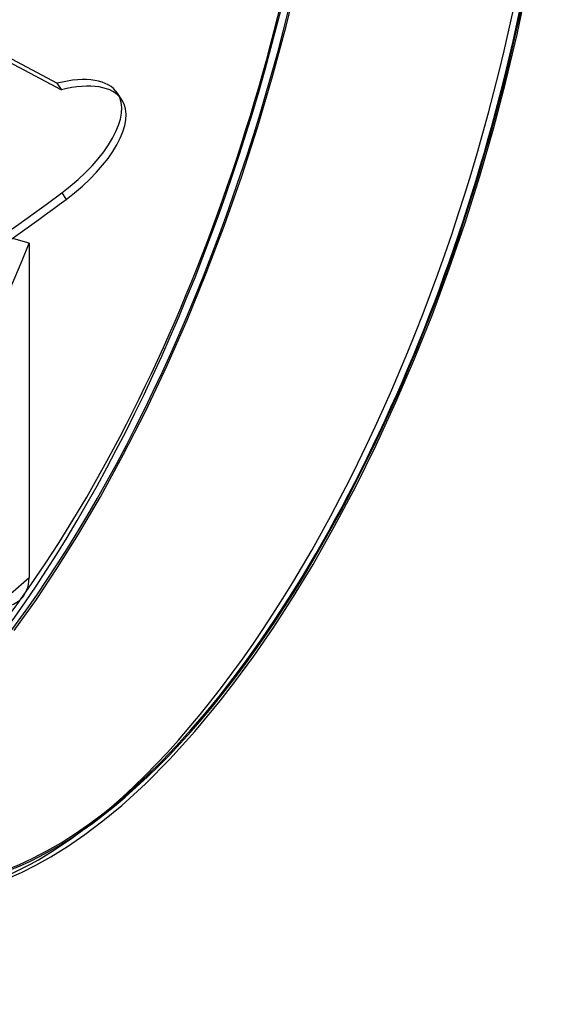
# Model space of a CAD drawing. Header units: millimetres. Extents: x -180 to 180, y -161 to 145.
# Tile 10 of 12: x 119 to 179, y -145 to -35. Entities that reach past the tile are written whole.
import ezdxf

# ---------------------------------------------------------------- set-up
doc = ezdxf.new("R2010")
doc.units = ezdxf.units.MM
doc.layers.add('HIDDEN', color=7, linetype='Continuous')
doc.layers.add('THICK', color=7, linetype='Continuous')

msp = doc.modelspace()

# ---------------------------------------------------------------- linework, layer by layer
at = {"layer": 'HIDDEN'}
for p, q in [((148.84, -35.37), (150.21, -29.7)), ((147.32, -41.02), (148.84, -35.37)), ((145.66, -46.63), (147.32, -41.02)), ((143.86, -52.2), (145.66, -46.63)), ((141.93, -57.7), (143.86, -52.2)), ((123.66, -54.09), (124.16, -54.83)), ((139.88, -63.1), (141.93, -57.7)), ((120, -59.75), (118.27, -59.25)), ((120, -59.75), (120, -97.28)), ((137.72, -68.39), (139.88, -63.1)), ((135.44, -73.55), (137.72, -68.39)), ((133.05, -78.62), (135.44, -73.55)), ((130.57, -83.49), (133.05, -78.62)), ((127.99, -88.22), (130.57, -83.49)), ((125.54, -92.4), (127.99, -88.22)), ((123.19, -96.16), (125.54, -92.4)), ((120.82, -99.72), (123.19, -96.16)), ((89.9, -123.35), (120, -97.28)), ((118.34, -103.2), (120.82, -99.72))]:
    msp.add_line(p, q, dxfattribs=at)
for centre, major_axis, ratio, start_param, end_param in [((68.88, -19.89), (-30.09, -104.24), 0.433013, 0.588003, 2.158799), ((70.62, -20.38), (-29.54, -102.32), 0.433013, 0.588003, 2.158799), ((70.62, -20.38), (-28.59, -99.03), 0.433013, 0, 2.158799), ((103.06, -29.75), (-28.59, -99.03), 0.433013, 0.588003, 2.158799), ((86.19, -30.4), (-72.35, -71.27), 0.056422, 1.069989, 2.29172), ((104.62, -30.2), (-28.09, -97.3), 0.433013, 0.588003, 2.158799), ((104.62, -30.2), (-27.46, -95.12), 0.433013, 0, 2.158799), ((129.21, -37.3), (-27.46, -95.12), 0.433013, 0.588003, 2.158799), ((119.06, -50.1), (-10.85, -7.2), 0.454221, 1.696285, 3.141542), ((87.76, -22.99), (-84.6, -56.18), 0.454221, 0.474554, 1.696285), ((85, -24.54), (-28.59, -99.03), 0.433013, 0.672121, 1.334562), ((115.67, -96.03), (3.27, -3.78), 0.75, 0.000079, 0.713724), ((115.67, -96.03), (3.27, -3.78), 0.75, -0.857072, 0.000079), ((129.21, -37.3), (-27.46, -95.12), 0.433013, 0.000107, 0.588003)]:
    msp.add_ellipse(centre, major_axis=major_axis, ratio=ratio, start_param=start_param, end_param=end_param, dxfattribs=at)
at = {"layer": 'THICK'}
for p, q in [((174.75, -36.3), (175.88, -30.96)), ((123.12, -41.79), (112.84, -36.33)), ((173.49, -41.61), (174.75, -36.3)), ((112.7, -36.73), (123.62, -42.54)), ((123.12, -41.79), (123.62, -42.54)), ((172.1, -46.92), (173.49, -41.61)), ((130.4, -43.64), (129.91, -42.9)), ((170.57, -52.21), (172.1, -46.92)), ((168.92, -57.44), (170.57, -52.21)), ((167.14, -62.63), (168.92, -57.44)), ((165.25, -67.73), (167.14, -62.63)), ((163.25, -72.73), (165.25, -67.73)), ((161.16, -77.6), (163.25, -72.73)), ((158.94, -82.41), (161.16, -77.6)), ((156.64, -87.05), (158.94, -82.41)), ((154.28, -91.52), (156.64, -87.05)), ((151.85, -95.79), (154.28, -91.52)), ((149.66, -99.4), (151.85, -95.79)), ((147.44, -102.84), (149.66, -99.4)), ((145.21, -106.09), (147.44, -102.84)), ((142.97, -109.14), (145.21, -106.09)), ((141.44, -111.12), (142.97, -109.14)), ((138.59, -114.56), (141.44, -111.12)), ((135.78, -117.66), (138.59, -114.56)), ((133.04, -120.42), (135.78, -117.66)), ((130.39, -122.84), (133.04, -120.42)), ((128.28, -124.59), (130.39, -122.84)), ((126.25, -126.12), (128.28, -124.59)), ((124.31, -127.46), (126.25, -126.12)), ((122.45, -128.62), (124.31, -127.46)), ((120.76, -129.56), (122.45, -128.62)), ((116.69, -131.41), (119.16, -130.36)), ((119.16, -130.36), (120.76, -129.56))]:
    msp.add_line(p, q, dxfattribs=at)
for centre, major_axis, ratio, start_param, end_param in [((104.62, -30.2), (-28.09, -97.3), 0.433013, 2.929234, 5.300392), ((103.06, -29.75), (-28.59, -99.03), 0.433013, -3.141486, -0.982794), ((130.77, -37.75), (-26.96, -93.39), 0.433013, 2.158799, 5.300392), ((104.62, -30.2), (-27.46, -95.12), 0.433013, -3.141592, -0.982794), ((129.21, -37.3), (-27.46, -95.12), 0.433013, -3.141486, -0.982794), ((130.77, -37.75), (26.9, 93.19), 0.433013, 0, 2.158799), ((130.77, -37.75), (26.9, 93.19), 0.433013, -3.141592, -0.982794), ((130.77, -37.75), (-26.96, -93.39), 0.433013, 0.588003, 2.158799), ((119.06, -50.1), (-10.85, -7.2), 0.454221, 3.141542, 4.052479), ((119.55, -50.84), (10.85, 7.2), 0.454221, -0.000051, 0.910887), ((119.55, -50.84), (10.85, 7.2), 0.454221, -1.445308, -0.000051), ((88.25, -23.73), (84.6, 56.18), 0.454221, -1.74781, -1.445308), ((130.77, -37.75), (-26.96, -93.39), 0.433013, -0.982794, 0.588003)]:
    msp.add_ellipse(centre, major_axis=major_axis, ratio=ratio, start_param=start_param, end_param=end_param, dxfattribs=at)

doc.saveas('drawing.dxf')
